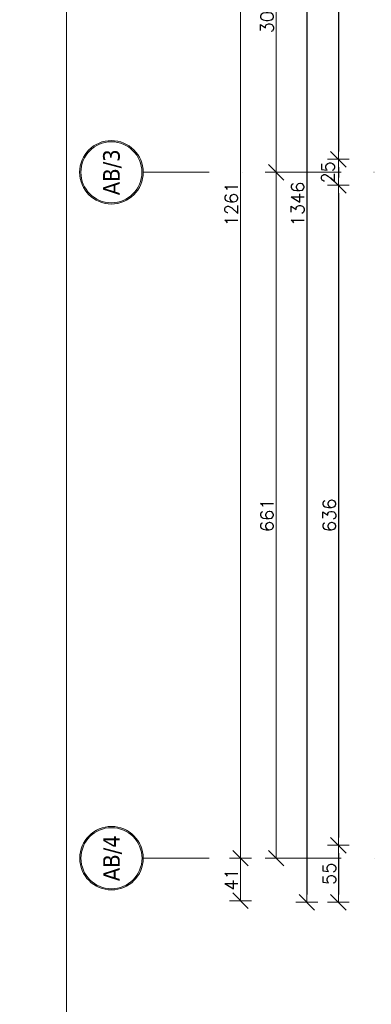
# Model space of a CAD drawing. Header units: millimetres. Extents: x 23192 to 177760, y -399809 to -79279.
# Tile 233 of 256: x 57340 to 57679, y -195742 to -194794. Entities that reach past the tile are written whole.
import ezdxf
from ezdxf.enums import TextEntityAlignment as Align

# ---------------------------------------------------------------- set-up
doc = ezdxf.new("R2010")
doc.units = ezdxf.units.MM
doc.linetypes.add('DASHDOT', pattern=[25.4, 12.7, -6.35, 0, -6.35])
doc.layers.get('0').update_dxf_attribs({"lineweight": 0})
for name, color, linetype, lineweight in [('!! 0_Osie', 1, 'DASHDOT', 13), ('!! wymiary osi', 250, 'Continuous', 9), ('0-osie-liniA', 14, 'DASHDOT', 5), ('0-osie-tx', 66, 'Continuous', 9), ('Dimension (ISO)', 7, 'Continuous', 25)]:
    doc.layers.add(name, color=color, linetype=linetype, lineweight=lineweight)
doc.layers.add('!! 0_ramki', color=66, linetype='Continuous', lineweight=9, plot=False)
doc.styles.add('Note Text (ISO)', font='tahoma.ttf')
doc.styles.add('TAHOMA', font='tahoma.ttf')
doc.styles.add('TXT', font='simplex.shx')
doc.dimstyles.new('Default (ISO)', dxfattribs={"dimscale": 5, "dimtxt": 5, "dimasz": 5, "dimexe": 3.175, "dimexo": 0, "dimgap": 0.762, "dimtad": 1, "dimdec": 0, "dimrnd": 1e-08, "dimzin": 0, "dimtxsty": 'Note Text (ISO)', "dimcen": 0.09, "dimdle": 10, "dimclrd": 256, "dimclre": 256, "dimclrt": 256, "dimazin": 0, "dimtfac": 0.70104, "dimtmove": 0, "dimatfit": 3, "dimfxl": 1, "dimtolj": 1, "dimtzin": 0, "dimlwd": -1, "dimlwe": -1, "dimarcsym": 0})
doc.dimstyles.new('DIM50', dxfattribs={"dimscale": 5, "dimtxt": 2.5, "dimasz": 1.5, "dimexe": 0, "dimexo": 0, "dimgap": 0.5, "dimtad": 1, "dimdec": 4, "dimrnd": 0.5, "dimdsep": 46, "dimtxsty": 'TXT', "dimblk1": 'TICK1', "dimblk2": 'TICK1', "dimsah": 1, "dimcen": 0, "dimse1": 1, "dimse2": 1, "dimclrd": 1, "dimclre": 7, "dimclrt": 9, "dimadec": 0, "dimazin": 0, "dimtfac": 1, "dimtdec": 4, "dimtmove": 2, "dimatfit": 3, "dimldrblk": 'TICK1', "dimfxl": 1, "dimtolj": 1, "dimarcsym": 0})

# ---------------------------------------------------------------- blocks, each defined once
blk = doc.blocks.new('*U81')
h = blk.add_hatch(color=256)
edge = h.paths.add_edge_path()
edge.add_arc((0, 0), 30.6, 0, 360)
edge = h.paths.add_edge_path(flags=17)
edge.add_arc((0, 0), 29.4, 0, 360)
for radius in [30.6, 29.4]:
    blk.add_circle((0, 0), radius)
at = {"style": 'TAHOMA', "flags": 8}
blk.add_attdef('ANSICHTSNUMMER', text='', height=16, dxfattribs=at).set_placement((0, 0), align=Align.MIDDLE_CENTER)
blk = doc.blocks.new('TICK1')
at = {"color": 0}
for p, q in [((0, -1.4), (0, 1.4)), ((0, 0), (-1, 0))]:
    blk.add_line(p, q, dxfattribs=at)
at = {"color": 2}
blk.add_line((-1, -1), (1, 1), dxfattribs=at)
blk = doc.blocks.new('*D3753')
at = {"layer": '!! wymiary osi', "color": 1, "lineweight": -2, "transparency": 16777216}
blk.add_line((48732.98, -194409.59), (48732.98, -195655.59), dxfattribs=at)
at = {"layer": 'DEFPOINTS', "color": 0, "transparency": 16777216}
for p in [(48761.96, -194402.09), (48732.98, -195663.09), (48761.96, -195663.09)]:
    blk.add_point(p, dxfattribs=at)
at = {"layer": '!! wymiary osi', "color": 1, "lineweight": -2, "transparency": 16777216, "xscale": 7.5, "yscale": 7.5, "zscale": 7.5}
for p, rotation in [((48732.98, -194402.09), 90), ((48732.98, -195663.09), 270)]:
    blk.add_blockref('TICK1', p, dxfattribs=dict(at, rotation=rotation))
at = {"layer": '!! wymiary osi', "color": 9, "transparency": 16777216, "insert": (48724.23, -195032.59), "char_height": 12.5, "attachment_point": 5, "rotation": 90, "style": 'TXT'}
blk.add_mtext('\\A1;1261', dxfattribs=at)
blk = doc.blocks.new('*D3754')
at = {"layer": '!! wymiary osi', "color": 1, "lineweight": -2, "transparency": 16777216}
blk.add_line((48767.37, -195655.59), (48767.37, -195009.59), dxfattribs=at)
at = {"layer": 'DEFPOINTS', "color": 0, "transparency": 16777216}
for p in [(48767.37, -195002.09), (48799.55, -195002.09), (48799.55, -195663.09)]:
    blk.add_point(p, dxfattribs=at)
at = {"layer": '!! wymiary osi', "color": 1, "lineweight": -2, "transparency": 16777216, "xscale": 7.5, "yscale": 7.5, "zscale": 7.5}
for p, rotation in [((48767.37, -195002.09), 90), ((48767.37, -195663.09), 270)]:
    blk.add_blockref('TICK1', p, dxfattribs=dict(at, rotation=rotation))
at = {"layer": '!! wymiary osi', "color": 9, "transparency": 16777216, "insert": (48758.62, -195332.59), "char_height": 12.5, "attachment_point": 5, "rotation": 90, "style": 'TXT'}
blk.add_mtext('\\A1;661', dxfattribs=at)
blk = doc.blocks.new('*D3755')
at = {"layer": '!! wymiary osi', "color": 1, "lineweight": -2, "transparency": 16777216}
blk.add_line((48767.37, -194994.59), (48767.37, -194709.59), dxfattribs=at)
at = {"layer": 'DEFPOINTS', "color": 0, "transparency": 16777216}
for p in [(48767.37, -194702.09), (48767.37, -194702.09), (48799.55, -195002.09)]:
    blk.add_point(p, dxfattribs=at)
at = {"layer": '!! wymiary osi', "color": 1, "lineweight": -2, "transparency": 16777216, "xscale": 7.5, "yscale": 7.5, "zscale": 7.5}
for p, rotation in [((48767.37, -194702.09), 90), ((48767.37, -195002.09), 270)]:
    blk.add_blockref('TICK1', p, dxfattribs=dict(at, rotation=rotation))
at = {"layer": '!! wymiary osi', "color": 9, "transparency": 16777216, "insert": (48758.62, -194852.09), "char_height": 12.5, "attachment_point": 5, "rotation": 90, "style": 'TXT'}
blk.add_mtext('\\A1;300', dxfattribs=at)
blk = doc.blocks.new('*D3790')
at = {"layer": '!! wymiary osi', "color": 1, "lineweight": -2, "transparency": 16777216}
blk.add_line((48732.98, -195696.55), (48732.98, -195670.59), dxfattribs=at)
at = {"layer": 'DEFPOINTS', "color": 0, "transparency": 16777216}
for p in [(48732.98, -195663.09), (48917.71, -195663.09), (48917.71, -195704.05)]:
    blk.add_point(p, dxfattribs=at)
at = {"layer": '!! wymiary osi', "color": 1, "lineweight": -2, "transparency": 16777216, "xscale": 7.5, "yscale": 7.5, "zscale": 7.5}
for p, rotation in [((48732.98, -195663.09), 90), ((48732.98, -195704.05), 270)]:
    blk.add_blockref('TICK1', p, dxfattribs=dict(at, rotation=rotation))
at = {"layer": '!! wymiary osi', "color": 9, "transparency": 16777216, "insert": (48724.23, -195683.57), "char_height": 12.5, "attachment_point": 5, "rotation": 90, "style": 'TXT'}
blk.add_mtext('\\A1;41', dxfattribs=at)
blk = doc.blocks.new('*D1419')
at = {"layer": 'DEFPOINTS', "color": 0, "transparency": 16777216}
for p in [(-689.8, 120.2), (510.2, 120.2), (510.2, 18.8)]:
    blk.add_point(p, dxfattribs=at)
at = {"layer": 'Dimension (ISO)', "transparency": 16777216}
for p, q in [((-689.8, 120.2), (-689.8, 2.9)), ((510.2, 120.2), (510.2, 2.9)), ((-664.8, 18.8), (485.2, 18.8))]:
    blk.add_line(p, q, dxfattribs=at)
for points in [[(-664.8, 22.9), (-664.8, 14.6), (-689.8, 18.8)], [(485.2, 22.9), (485.2, 14.6), (510.2, 18.8)]]:
    blk.add_solid(points, dxfattribs=at)
at = {"layer": 'Dimension (ISO)', "lineweight": 9, "transparency": 16777216, "insert": (-160.6, 48.6), "char_height": 25, "attachment_point": 1, "style": 'Note Text (ISO)'}
blk.add_mtext('\\A1;1200', dxfattribs=at)
blk = doc.blocks.new('*D2639')
at = {"layer": '!! wymiary osi', "color": 1, "lineweight": -2, "transparency": 16777216}
blk.add_line((57616.73, -194305.63), (57616.73, -195636.63), dxfattribs=at)
at = {"layer": 'DEFPOINTS', "color": 0, "transparency": 16777216}
for p in [(57694.57, -194298.13), (57616.73, -195644.13), (57694.57, -195644.13)]:
    blk.add_point(p, dxfattribs=at)
at = {"layer": '!! wymiary osi', "color": 1, "lineweight": -2, "transparency": 16777216, "xscale": 7.5, "yscale": 7.5, "zscale": 7.5}
for p, rotation in [((57616.73, -194298.13), 90), ((57616.73, -195644.13), 270)]:
    blk.add_blockref('TICK1', p, dxfattribs=dict(at, rotation=rotation))
at = {"layer": '!! wymiary osi', "color": 9, "transparency": 16777216, "insert": (57607.98, -194971.13), "char_height": 12.5, "attachment_point": 5, "rotation": 90, "style": 'TXT'}
blk.add_mtext('\\A1;1346', dxfattribs=at)
blk = doc.blocks.new('*D2640')
at = {"layer": '!! wymiary osi', "color": 1, "lineweight": -2, "transparency": 16777216}
blk.add_line((57647.17, -194360.63), (57647.17, -194920.63), dxfattribs=at)
at = {"layer": 'DEFPOINTS', "color": 0, "transparency": 16777216}
for p in [(57749.57, -194353.13), (57647.17, -194928.13), (57868.57, -194928.13)]:
    blk.add_point(p, dxfattribs=at)
at = {"layer": '!! wymiary osi', "color": 1, "lineweight": -2, "transparency": 16777216, "xscale": 7.5, "yscale": 7.5, "zscale": 7.5}
for p, rotation in [((57647.17, -194353.13), 90), ((57647.17, -194928.13), 270)]:
    blk.add_blockref('TICK1', p, dxfattribs=dict(at, rotation=rotation))
at = {"layer": '!! wymiary osi', "color": 9, "transparency": 16777216, "insert": (57638.42, -194640.63), "char_height": 12.5, "attachment_point": 5, "rotation": 90, "style": 'TXT'}
blk.add_mtext('\\A1;575', dxfattribs=at)
blk = doc.blocks.new('*D2641')
at = {"layer": '!! wymiary osi', "color": 1, "lineweight": -2, "transparency": 16777216}
blk.add_line((57647.17, -194935.63), (57647.17, -194945.63), dxfattribs=at)
at = {"layer": 'DEFPOINTS', "color": 0, "transparency": 16777216}
for p in [(57868.57, -194928.13), (57647.17, -194953.13), (57868.57, -194953.13)]:
    blk.add_point(p, dxfattribs=at)
at = {"layer": '!! wymiary osi', "color": 1, "lineweight": -2, "transparency": 16777216, "xscale": 7.5, "yscale": 7.5, "zscale": 7.5}
for p, rotation in [((57647.17, -194928.13), 90), ((57647.17, -194953.13), 270)]:
    blk.add_blockref('TICK1', p, dxfattribs=dict(at, rotation=rotation))
at = {"layer": '!! wymiary osi', "color": 9, "transparency": 16777216, "insert": (57637.17, -194940.63), "char_height": 12.5, "attachment_point": 5, "rotation": 90, "style": 'TXT'}
blk.add_mtext('\\A1;25', dxfattribs=at)
blk = doc.blocks.new('*D2642')
at = {"layer": '!! wymiary osi', "color": 1, "lineweight": -2, "transparency": 16777216}
blk.add_line((57647.17, -194960.63), (57647.17, -195581.63), dxfattribs=at)
at = {"layer": 'DEFPOINTS', "color": 0, "transparency": 16777216}
for p in [(57868.57, -194953.13), (57647.17, -195589.13), (57749.57, -195589.13)]:
    blk.add_point(p, dxfattribs=at)
at = {"layer": '!! wymiary osi', "color": 1, "lineweight": -2, "transparency": 16777216, "xscale": 7.5, "yscale": 7.5, "zscale": 7.5}
for p, rotation in [((57647.17, -194953.13), 90), ((57647.17, -195589.13), 270)]:
    blk.add_blockref('TICK1', p, dxfattribs=dict(at, rotation=rotation))
at = {"layer": '!! wymiary osi', "color": 9, "transparency": 16777216, "insert": (57638.42, -195271.13), "char_height": 12.5, "attachment_point": 5, "rotation": 90, "style": 'TXT'}
blk.add_mtext('\\A1;636', dxfattribs=at)
blk = doc.blocks.new('*D2643')
at = {"layer": '!! wymiary osi', "color": 1, "lineweight": -2, "transparency": 16777216}
blk.add_line((57647.17, -195596.63), (57647.17, -195636.63), dxfattribs=at)
at = {"layer": 'DEFPOINTS', "color": 0, "transparency": 16777216}
for p in [(57749.57, -195589.13), (57647.17, -195644.13), (57774.57, -195644.13)]:
    blk.add_point(p, dxfattribs=at)
at = {"layer": '!! wymiary osi', "color": 1, "lineweight": -2, "transparency": 16777216, "xscale": 7.5, "yscale": 7.5, "zscale": 7.5}
for p, rotation in [((57647.17, -195589.13), 90), ((57647.17, -195644.13), 270)]:
    blk.add_blockref('TICK1', p, dxfattribs=dict(at, rotation=rotation))
at = {"layer": '!! wymiary osi', "color": 9, "transparency": 16777216, "insert": (57638.42, -195616.63), "char_height": 12.5, "attachment_point": 5, "rotation": 90, "style": 'TXT'}
blk.add_mtext('\\A1;55', dxfattribs=at)
blk = doc.blocks.new('BLOK OSI')
at = {"layer": '0-osie-liniA', "ltscale": 5}
for points in [[(48639.25763, -195002.0883), (55442.2848, -195002.0883)], [(48639.33021, -195663.0883), (55424.2848, -195663.0883)]]:
    blk.add_lwpolyline(points, dxfattribs=at)
at = {"layer": '0-osie-tx'}
ref = blk.add_blockref('*U81', (48608.65763, -195002.0883), dxfattribs=dict(at, rotation=270))
ref.add_attrib('ANSICHTSNUMMER', 'AB/3', dxfattribs={"layer": '0', "height": 16, "rotation": 90, "style": 'TAHOMA', "flags": 8}).set_placement((48608.65763, -195002.0883), align=Align.MIDDLE_CENTER)
ref = blk.add_blockref('*U81', (48608.73021, -195663.0883), dxfattribs=dict(at, rotation=270))
ref.add_attrib('ANSICHTSNUMMER', 'AB/4', dxfattribs={"layer": '0', "height": 16, "rotation": 90, "style": 'TAHOMA', "flags": 8}).set_placement((48608.73021, -195663.0883), align=Align.MIDDLE_CENTER)
at = {"layer": '!! wymiary osi'}
for base, p1, p2, picture, middle in [((48732.97828, -195663.0883), (48761.95606, -194402.0883), (48761.95606, -195663.0883), '*D3753', (48724.22828, -195032.5883)), ((48767.36541, -194702.0883), (48799.55338, -195002.0883), (48767.36541, -194702.0883), '*D3755', (48758.61541, -194852.0883)), ((48767.36541, -195002.0883), (48799.55338, -195663.0883), (48799.55338, -195002.0883), '*D3754', (48758.61541, -195332.5883)), ((48732.97828, -195663.0883), (48917.71142, -195704.04847), (48917.71142, -195663.0883), '*D3790', (48724.22828, -195683.56839))]:
    dim = blk.add_linear_dim(base=base, p1=p1, p2=p2, angle=90, dimstyle='DIM50', dxfattribs=at)
    dim.commit()
    dim.dimension.update_dxf_attribs({"geometry": picture, "text_midpoint": middle})
blk = doc.blocks.new('A$C11ef928a')
at = {"layer": 'Dimension (ISO)', "lineweight": 9}
dim = blk.add_linear_dim(base=(510.2, 18.8), p1=(-689.8, 120.2), p2=(510.2, 120.2), angle=180, dimstyle='Default (ISO)', override={"dimdec": 0, "dimlfac": 1, "dimtp": 0, "dimtm": 0, "dimtdec": 2, "dimtofl": 0, "dimatfit": 1}, dxfattribs=at)
dim.commit()
dim.dimension.update_dxf_attribs({"geometry": '*D1419', "text_midpoint": (-125.7, 18.8), "dimtype": 128})

msp = doc.modelspace()

# ---------------------------------------------------------------- linework, layer by layer
at = {"layer": '!! 0_ramki'}
msp.add_lwpolyline([(57385.28509, -193291.11623), (61585.28509, -193291.11623), (61585.28509, -196261.11623), (57385.28509, -196261.11623)], close=True, dxfattribs=at)

# ---------------------------------------------------------------- block references
at = {"layer": '!! 0_Osie'}
msp.add_blockref('BLOK OSI', (8819.85593, 61.46017), dxfattribs=at)
at = {"xscale": -0.1, "yscale": 0.1, "zscale": 0.1, "rotation": 90}
msp.add_blockref('A$C11ef928a', (82225.12684, -195364.3052), dxfattribs=at)

# ---------------------------------------------------------------- dimensions: what is measured, and where the dimension line sits
at = {"layer": '!! wymiary osi'}
for base, p1, p2, picture, middle in [((57616.72582, -195644.12813), (57694.56735, -194298.12813), (57694.56735, -195644.12813), '*D2639', (57607.97582, -194971.12813)), ((57647.17474, -194928.12813), (57749.56735, -194353.12813), (57868.56735, -194928.12813), '*D2640', (57638.42474, -194640.62813)), ((57647.17474, -194953.12813), (57868.56735, -194928.12813), (57868.56735, -194953.12813), '*D2641', (57637.17474, -194940.62813)), ((57647.17474, -195589.12813), (57868.56735, -194953.12813), (57749.56735, -195589.12813), '*D2642', (57638.42474, -195271.12813)), ((57647.17474, -195644.12813), (57749.56735, -195589.12813), (57774.56735, -195644.12813), '*D2643', (57638.42474, -195616.62813))]:
    dim = msp.add_linear_dim(base=base, p1=p1, p2=p2, angle=90, dimstyle='DIM50', dxfattribs=at)
    dim.commit()
    dim.dimension.update_dxf_attribs({"geometry": picture, "text_midpoint": middle})

doc.saveas('drawing.dxf')
